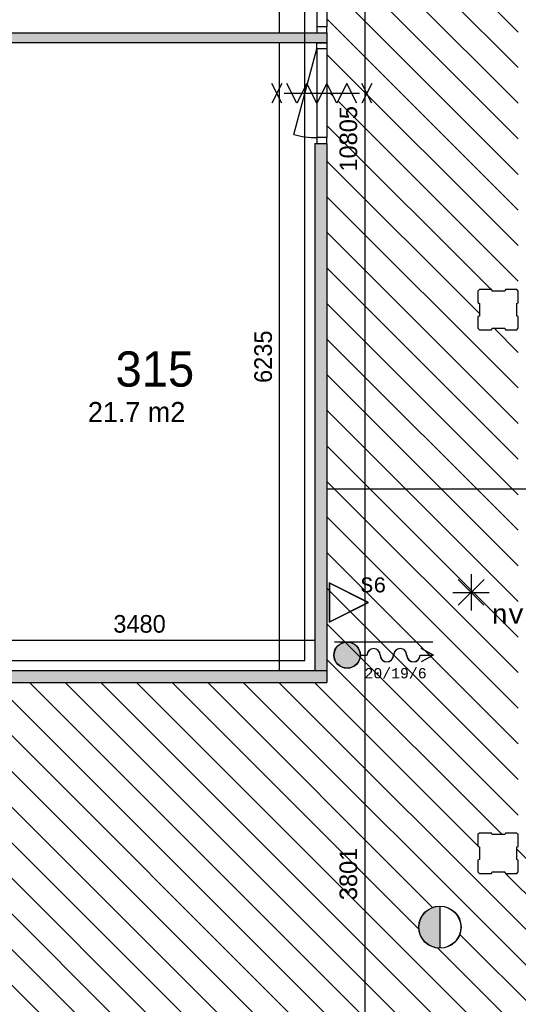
# Model space of a CAD drawing. Extents: x 425211 to 560437, y -104998 to -15578.
# Tile 7 of 33: x 533088 to 538037, y -86799 to -77017. Entities that reach past the tile are written whole.
import ezdxf
from ezdxf.enums import TextEntityAlignment as Align

# ---------------------------------------------------------------- set-up
doc = ezdxf.new("R2010")
doc.units = 0
doc.header["$MEASUREMENT"] = 0
doc.header["$PDMODE"] = 35
doc.header["$PDSIZE"] = -0.5
doc.layers.get('0').update_dxf_attribs({"linetype": 'CONTINUOUS'})
doc.layers.get('DEFPOINTS').update_dxf_attribs({"linetype": 'CONTINUOUS'})
for name, color, linetype in [('-02$TEKST$$$MAAT', 252, 'CONTINUOUS'), ('AA$1A---_ARCEER', 252, 'CONTINUOUS'), ('AL22----_BINNENWAND', 252, 'CONTINUOUS'), ('AL32----_BINNENKOZIJN', 252, 'CONTINUOUS'), ('AM$1A---_MAATVOERING', 252, 'CONTINUOUS'), ('AT$1A---_TEKST', 252, 'CONTINUOUS'), ('Betonpalen', 252, 'CONTINUOUS'), ('Brandweer', 252, 'CONTINUOUS'), ('COMPARTIMENTERING', 252, 'CONTINUOUS'), ('M2', 252, 'CONTINUOUS'), ('OMPARTIMENTERING', 252, 'CONTINUOUS')]:
    doc.layers.add(name, color=color, linetype=linetype)
doc.styles.add('B-01', font='b-gbp')
doc.styles.add('MONOTXT', font='MONOTXT')
doc.dimstyles.new('BBA_STAND', dxfattribs={"dimtxt": 175, "dimasz": 1, "dimexe": 1, "dimexo": 0.001, "dimgap": 75, "dimtad": 1, "dimdec": 0, "dimzin": 0, "dimdsep": 46, "dimtxsty": 'B-01', "dimblk": 'NONE', "dimblk1": 'NONE', "dimblk2": 'PIJL1', "dimcen": 1, "dimse1": 1, "dimse2": 1, "dimclrd": 256, "dimclre": 1, "dimclrt": 256, "dimadec": 0, "dimazin": 0, "dimtfac": 1, "dimtdec": 0, "dimtmove": 0, "dimatfit": 0, "dimldrblk": 'PIJL1', "dimfxl": 1, "dimtolj": 1, "dimtzin": 0, "dimarcsym": 0})

# ---------------------------------------------------------------- blocks, each defined once
blk = doc.blocks.new('*D71')
at = {"layer": 'AM$1A---_MAATVOERING', "lineweight": -2, "transparency": 16777216}
blk.add_line((535668, -77148), (535668, -73658), dxfattribs=at)
at = {"layer": 'DEFPOINTS', "color": 0, "transparency": 16777216}
for p in [(535668, -73658), (535900, -73658), (535900, -77148)]:
    blk.add_point(p, dxfattribs=at)
at = {"layer": 'AM$1A---_MAATVOERING', "transparency": 16777216, "insert": (535505.5, -75403), "char_height": 175, "attachment_point": 5, "rotation": 90, "style": 'B-01'}
blk.add_mtext('\\A1;3490', dxfattribs=at)
blk = doc.blocks.new('_None')
blk = doc.blocks.new('PIJL1')
at = {"color": 1, "linetype": 'ByBlock'}
blk.add_line((0, 82.6), (0, -82.6), dxfattribs=at)
blk.add_solid([(-100, 16.7), (-100, -16.7), (0, 0)], dxfattribs=at)
blk = doc.blocks.new('*D73')
at = {"layer": 'AM$1A---_MAATVOERING', "lineweight": -2, "transparency": 16777216}
blk.add_line((535668, -83482.8), (535668, -77248), dxfattribs=at)
at = {"layer": 'DEFPOINTS', "color": 0, "transparency": 16777216}
for p in [(535668, -77248), (535788, -77248), (535788, -83482.8)]:
    blk.add_point(p, dxfattribs=at)
at = {"layer": 'AM$1A---_MAATVOERING', "transparency": 16777216, "insert": (535505.5, -80365.4), "char_height": 175, "attachment_point": 5, "rotation": 90, "style": 'B-01'}
blk.add_mtext('\\A1;6235', dxfattribs=at)
blk = doc.blocks.new('*D74')
at = {"layer": 'AM$1A---_MAATVOERING', "lineweight": -2, "transparency": 16777216}
blk.add_line((536017.4, -83183), (532537.4, -83183), dxfattribs=at)
at = {"layer": 'DEFPOINTS', "color": 0, "transparency": 16777216}
for p in [(532537.4, -83183), (532537.4, -83482.8), (536017.4, -83482.8)]:
    blk.add_point(p, dxfattribs=at)
at = {"layer": 'AM$1A---_MAATVOERING', "transparency": 16777216, "insert": (534277.4, -83020.5), "char_height": 175, "attachment_point": 5, "style": 'B-01'}
blk.add_mtext('\\A1;3480', dxfattribs=at)
blk = doc.blocks.new('*D95')
at = {"layer": 'AM$1A---_MAATVOERING', "lineweight": -2, "transparency": 16777216}
blk.add_line((550337.4, -81681), (536137.4, -81681), dxfattribs=at)
at = {"layer": 'DEFPOINTS', "color": 0, "transparency": 16777216}
for p in [(536137.4, -81681), (536137.4, -81796.2), (550337.4, -81796.2)]:
    blk.add_point(p, dxfattribs=at)
at = {"layer": 'AM$1A---_MAATVOERING', "transparency": 16777216, "insert": (543237.4, -81518.5), "char_height": 175, "attachment_point": 5, "style": 'B-01'}
blk.add_mtext('\\A1;14200', dxfattribs=at)
blk = doc.blocks.new('*D96')
at = {"layer": 'AM$1A---_MAATVOERING', "lineweight": -2, "transparency": 16777216}
blk.add_line((536514, -72798), (536514, -83602.8), dxfattribs=at)
at = {"layer": 'DEFPOINTS', "color": 0, "transparency": 16777216}
for p in [(536137.4, -72798), (536137.4, -83602.8), (536514, -83602.8)]:
    blk.add_point(p, dxfattribs=at)
at = {"layer": 'AM$1A---_MAATVOERING', "transparency": 16777216, "insert": (536351.5, -78200.4), "char_height": 175, "attachment_point": 5, "rotation": 90, "style": 'B-01'}
blk.add_mtext('\\A1;10805', dxfattribs=at)
blk = doc.blocks.new('*D97')
at = {"layer": 'AM$1A---_MAATVOERING', "lineweight": -2, "transparency": 16777216}
blk.add_line((536514, -83602.8), (536514, -87403.9), dxfattribs=at)
at = {"layer": 'DEFPOINTS', "color": 0, "transparency": 16777216}
for p in [(536137.4, -83602.8), (536244, -87403.9), (536514, -87403.9)]:
    blk.add_point(p, dxfattribs=at)
at = {"layer": 'AM$1A---_MAATVOERING', "transparency": 16777216, "insert": (536351.5, -85503.4), "char_height": 175, "attachment_point": 5, "rotation": 90, "style": 'B-01'}
blk.add_mtext('\\A1;3801', dxfattribs=at)

msp = doc.modelspace()

# ---------------------------------------------------------------- hatches: boundary and pattern name
at = {"layer": 'AA$1A---_ARCEER'}
for points in [[(536137.4, -77248), (536137.4, -77148), (536037.6, -77148), (532537.4, -77148), (532537.4, -77248)], [(536137.4, -78248), (536037.6, -78248), (536017.4, -78248), (536017.4, -83482.8), (536137.4, -83482.8)], [(536137.4, -83602.8), (536137.4, -83482.8), (532537.4, -83482.8), (532537.4, -83602.8)]]:
    msp.add_hatch(color=256, dxfattribs=at).paths.add_polyline_path(points)
at = {"layer": 'Brandweer'}
for points in [[(536468, -83329.5, 1), (536209.1, -83329.5, 1)], [(537259.3, -86240.9), (537259.3, -85824.5, 1)]]:
    msp.add_hatch(color=256, dxfattribs=at).paths.add_polyline_path(points)
at = {"layer": 'COMPARTIMENTERING'}
h = msp.add_hatch(dxfattribs=at)
h.set_pattern_fill('ANSI31,_O', color=256, scale=2000, angle=-90)
h.set_pattern_definition([(315, (486165, 331821), (176.7767, 176.7767), [])])
h.paths.add_polyline_path([(547317.4, -87403.9), (547377.1, -87403.9), (547759, -87403.9), (547720.5, -87384.2), (547817.3, -87334.7), (547817.3, -87235.7), (547720.5, -87186.2), (547817.3, -87136.7), (547817.3, -87235.7), (547914, -87285.2), (547817.3, -87334.7), (547817.3, -87403.9), (548257.4, -87403.9), (548317.4, -87403.9), (549017.4, -87403.9), (549017.4, -86208), (549237.4, -86208), (549237.4, -86218.4), (549297.4, -86218.4), (549679.3, -86218.4), (549640.8, -86198.7), (549737.5, -86149.2), (549737.5, -86050.2), (549640.8, -86000.7), (549737.5, -85951.2), (549737.5, -86050.2), (549834.3, -86099.7), (549737.5, -86149.2), (549737.5, -86218.4), (550177.6, -86218.4), (550237.4, -86218.4), (550237.4, -86208), (550337.6, -86208), (550337.6, -83696.2), (550357.6, -83696.2), (550357.6, -83636.4), (550357.5, -83292.5), (550308.3, -83196.3), (550209.3, -83196.3), (550159.8, -83293), (550110.3, -83196.3), (550209.3, -83196.3), (550258.8, -83099.5), (550308.3, -83196.3), (550357.5, -83196.3), (550357.4, -82756.2), (550357.4, -82696.2), (550337.4, -82696.2), (550337.4, -80896.2), (550537.4, -80896.2), (550537.4, -80896.4), (550597.1, -80896.4), (550929.1, -80896.3), (550890.5, -80876.6), (550987.3, -80827.1), (550987.3, -80728.1), (550890.5, -80678.6), (550987.3, -80629.1), (550987.3, -80728.1), (551084, -80777.6), (550987.3, -80827.1), (550987.3, -80896.3), (551377.4, -80896.2), (551437.4, -80896.2), (551687.7, -80896.2), (551687.7, -80836.4), (551687.6, -80542.5), (551638.3, -80446.3), (551539.3, -80446.3), (551489.8, -80543), (551440.3, -80446.3), (551539.3, -80446.3), (551588.8, -80349.5), (551638.3, -80446.3), (551687.5, -80446.3), (551687.4, -80056.2), (551687.4, -79996.2), (551688.4, -79996.2), (551688.4, -79606.2), (551687.7, -79606.2), (551687.7, -79546.4), (551687.6, -79252.6), (551638.3, -79156.3), (551539.3, -79156.3), (551489.8, -79253.1), (551440.3, -79156.3), (551539.3, -79156.3), (551588.8, -79059.5), (551638.3, -79156.3), (551687.5, -79156.3), (551687.4, -78766.2), (551687.4, -78696.2), (551437.4, -78696.2), (551377.4, -78696.2), (551043.8, -78696.2), (550987.3, -78725.1), (550987.3, -78824.1), (551084, -78873.6), (550987.3, -78923.1), (550987.3, -78824.1), (550890.5, -78774.6), (550987.3, -78725.1), (550987.3, -78696.2), (550597.1, -78696.2), (550537.4, -78696.2), (550337.4, -78696.2), (550337.4, -76998), (550281.2, -76998), (550281.2, -77181.6), (549981.2, -77181.6), (549981.2, -76881.6), (550287.6, -76881.6), (550287.6, -76529.9), (549979.6, -76529.9), (549979.6, -76322.3), (549939.9, -76245.5), (549979.6, -76168.7), (549979.6, -75975), (550287.6, -75975), (550287.6, -75298), (550337.4, -75298), (550337.4, -74248), (550337.7, -74248), (550337.7, -74188.3), (550337.6, -73944.4), (550288.3, -73848.1), (550189.3, -73848.1), (550139.8, -73944.9), (550090.3, -73848.1), (550189.3, -73848.1), (550238.8, -73751.4), (550288.3, -73848.1), (550337.5, -73848.1), (550337.4, -73508), (550337.4, -73448), (550337.4, -72798), (550277.4, -72798), (549893.8, -72798), (549837.3, -72826.9), (549837.3, -72925.9), (549934.1, -72975.4), (549837.3, -73024.9), (549837.3, -72925.9), (549740.5, -72876.4), (549837.3, -72826.9), (549837.3, -72798), (549397.2, -72798), (549337.4, -72798), (542208.4, -72798), (542208.4, -72797.8), (542148.7, -72797.8), (541762.7, -72797.8), (541705.9, -72826.8), (541705.9, -72925.8), (541802.7, -72975.3), (541705.9, -73024.8), (541705.9, -72925.8), (541609.2, -72876.3), (541705.9, -72826.8), (541705.9, -72797.8), (541263.2, -72797.8), (541203.4, -72797.8), (540968.2, -72797.8), (540908.4, -72797.8), (540908.4, -72798), (537137.4, -72798), (537077.4, -72798), (536693.8, -72798), (536637.3, -72826.9), (536637.3, -72925.9), (536734, -72975.4), (536637.3, -73024.9), (536637.3, -72925.9), (536540.5, -72876.4), (536637.3, -72826.9), (536637.3, -72798), (536197.1, -72798), (536137.4, -72798), (536137.4, -76148), (536137.4, -76208), (536137.4, -76576.6), (536186.4, -76672.4), (536285.4, -76672.4), (536334.9, -76575.6), (536384.4, -76672.4), (536285.4, -76672.4), (536235.9, -76769.2), (536186.4, -76672.4), (536137.4, -76672.4), (536137.4, -77088.3), (536137.4, -77148), (536137.4, -77248), (536137.4, -77308), (536137.4, -77652.5), (536186.3, -77748.1), (536285.3, -77748.1), (536334.8, -77651.4), (536384.3, -77748.1), (536285.3, -77748.1), (536235.8, -77844.9), (536186.3, -77748.1), (536137.4, -77748.1), (536137.4, -78188.3), (536137.4, -78248), (536137.4, -83602.8), (532537.4, -83602.8), (532467.4, -83602.8), (532468.1, -85113), (532408.1, -85113), (532407.4, -83602.8), (532307.3, -83602.8), (532307.3, -86894.3), (532308.3, -86896.3), (532407.3, -86896.3), (532456.8, -86799.6), (532506.3, -86896.3), (532605.3, -86896.3), (532654.8, -86799.6), (532704.3, -86896.3), (532605.3, -86896.3), (532555.8, -86993.1), (532506.3, -86896.3), (532407.3, -86896.3), (532357.8, -86993.1), (532308.3, -86896.3), (532307.3, -86896.3), (532307.3, -87623.9), (532407.3, -87623.6), (532407.3, -87403.9), (532407.3, -87343.9), (532467.3, -87343.9), (532467.3, -87403.9), (533757.3, -87403.9), (533757.3, -87222.4), (533757.3, -87027.1), (534147.9, -87222.4), (533784.8, -87403.9), (534491, -87403.9), (534550.8, -87403.9), (534990.9, -87403.9), (534990.9, -87334.7), (534894.1, -87285.2), (534990.9, -87235.7), (534990.9, -87136.7), (535087.7, -87186.2), (534990.9, -87235.7), (534990.9, -87334.7), (535087.7, -87384.2), (535049.1, -87403.9), (535431, -87403.9), (535491, -87403.9), (538161, -87403.9), (538221, -87403.9), (538602.9, -87403.9), (538564.3, -87384.2), (538661.1, -87334.7), (538661.1, -87235.7), (538564.3, -87186.2), (538661.1, -87136.7), (538661.1, -87235.7), (538757.9, -87285.2), (538661.1, -87334.7), (538661.1, -87403.9), (539101.2, -87403.9), (539161, -87403.9)])
h.paths.add_polyline_path([(548437.5, -74698), (548437.5, -74566), (548452.5, -74561), (548452.5, -74436), (548437.5, -74428), (548437.5, -74298), (548573.5, -74298), (548578.5, -74313), (548703.5, -74313), (548711.5, -74298), (548837.5, -74298), (548837.5, -74430), (548822.5, -74435), (548822.5, -74560), (548837.5, -74568), (548837.5, -74698), (548709.5, -74698), (548704.5, -74683), (548579.5, -74683), (548571.5, -74698), (548437.5, -74698), (548437.5, -79698), (548573.5, -79698), (548578.5, -79713), (548703.5, -79713), (548711.5, -79698), (548837.5, -79698), (548837.5, -79830), (548822.5, -79835), (548822.5, -79960), (548837.5, -79968), (548837.5, -80098), (548709.5, -80098), (548704.5, -80083), (548579.5, -80083), (548571.5, -80098), (548437.5, -80098), (548437.5, -82998), (546337.5, -85098), (543437.5, -85098), (543437.5, -85230), (543422.5, -85235), (543422.5, -85360), (543437.5, -85368), (543437.5, -85498), (543309.5, -85498), (543304.5, -85483), (543179.5, -85483), (543171.5, -85498), (543037.5, -85498), (543037.5, -85366), (543052.5, -85361), (543052.5, -85236), (543037.5, -85228), (543037.5, -85098), (538037.5, -85098), (538037.5, -85230), (538022.5, -85235), (538022.5, -85360), (538037.5, -85368), (538037.5, -85498), (537909.5, -85498), (537904.5, -85483), (537779.5, -85483), (537771.5, -85498), (537637.5, -85498), (537637.5, -85366), (537652.5, -85361), (537652.5, -85236), (537637.5, -85228), (537637.5, -85098), (537773.5, -85098), (537778.5, -85113), (537903.5, -85113), (537911.5, -85098), (538037.5, -85098), (538037.5, -80098), (537909.5, -80098), (537904.5, -80083), (537779.5, -80083), (537771.5, -80098), (537637.5, -80098), (537637.5, -79966), (537652.5, -79961), (537652.5, -79836), (537637.5, -79828), (537637.5, -79698), (537773.5, -79698), (537778.5, -79713), (537903.5, -79713), (537911.5, -79698), (538037.5, -79698), (538037.5, -76798), (540137.5, -74698), (543037.5, -74698), (543037.5, -74566), (543052.5, -74561), (543052.5, -74436), (543037.5, -74428), (543037.5, -74298), (543173.5, -74298), (543178.5, -74313), (543303.5, -74313), (543311.5, -74298), (543437.5, -74298), (543437.5, -74430), (543422.5, -74435), (543422.5, -74560), (543437.5, -74568), (543437.5, -74698)], flags=16)
h.paths.add_polyline_path([(548437.5, -74698), (548437.5, -82998), (546337.5, -85098), (538037.5, -85098), (538037.5, -85230), (538022.5, -85235), (538022.5, -85360), (538037.5, -85368), (538037.5, -85498), (537909.5, -85498), (537904.5, -85483), (537779.5, -85483), (537771.5, -85498), (537637.5, -85498), (537637.5, -85366), (537652.5, -85361), (537652.5, -85236), (537637.5, -85228), (537637.5, -85098), (537773.5, -85098), (537778.5, -85113), (537903.5, -85113), (537911.5, -85098), (538037.5, -85098), (538037.5, -76798), (540137.5, -74698)], flags=0)
h.paths.add_polyline_path([(547822.3, -73634.2, -1), (547822.3, -74053.2, -1)], flags=16)
h.paths.add_polyline_path([(547822.3, -74053.2, 0.996983), (547822.3, -73635.5)], flags=0)
h.paths.add_polyline_path([(549355.6, -77237), (549355, -77237), (549354.6, -77237.4), (549354.6, -77236.1)], flags=16)
h.paths.add_polyline_path([(550165.5, -77715.6), (550153, -77715.6, 0.976476), (550159.2, -77977.9, 0.976476)], flags=16)
h.paths.add_polyline_path([(549305.2, -77846.7), (549435.9, -77846.7, 0.006537), (549435.9, -77848.4), (549434.2, -77848.4, 0.911887), (549568, -77857.3, -1.08497), (549698.3, -77846.7, 0.923622), (549832.1, -77857.3, -1.08497), (549962.4, -77846.7), (550029.7, -77846.7, -0.414214), (550159.2, -77717.2, -1), (550159.2, -77976.1, -0.410339), (550029.8, -77848.4), (549960.7, -77848.4, 0.006712), (549960.7, -77846.7), (549962.4, -77846.7, 0.921685), (549832.1, -77836, -1.082694), (549698.3, -77846.7, 0.921685), (549568, -77836, -1.068951), (549434.2, -77848.4), (549304.7, -77848.4), (549304.9, -77848.5), (549304.1, -77847), (549304.9, -77846.5)], flags=16)
h.paths.add_polyline_path([(538037.5, -74430), (538022.5, -74435), (538022.5, -74560), (538037.5, -74568), (538037.5, -74698), (537909.5, -74698), (537904.5, -74683), (537779.5, -74683), (537771.5, -74698), (537637.5, -74698), (537637.5, -74566), (537652.5, -74561), (537652.5, -74436), (537637.5, -74428), (537637.5, -74298), (537773.5, -74298), (537778.5, -74313), (537903.5, -74313), (537911.5, -74298), (538037.5, -74298)], flags=16)
h.paths.add_polyline_path([(549735.6, -78494.1), (550126.2, -78689.4), (549735.6, -78884.8), (549735.6, -78689.4)], flags=16)
h.paths.add_polyline_path([(536945.3, -75464.2, -1), (536945.3, -75045.2, -1)], flags=16)
h.paths.add_polyline_path([(537569.5, -82707.2), (537569, -82707.2), (537568.6, -82707.6), (537568.6, -82706.3)], flags=16)
h.paths.add_polyline_path([(545834, -85722.2), (545834.9, -85723.1), (545834.3, -85723.1), (545834, -85723.5)], flags=16)
h.paths.add_polyline_path([(548573.5, -85098), (548578.5, -85113), (548703.5, -85113), (548711.5, -85098), (548837.5, -85098), (548837.5, -85230), (548822.5, -85235), (548822.5, -85360), (548837.5, -85368), (548837.5, -85498), (548709.5, -85498), (548704.5, -85483), (548579.5, -85483), (548571.5, -85498), (548437.5, -85498), (548437.5, -85366), (548452.5, -85361), (548452.5, -85236), (548437.5, -85228), (548437.5, -85098)], flags=16)
h.paths.add_polyline_path([(548630.9, -85824.6, -1), (548630.9, -86243.5, -1)], flags=16)
h.paths.add_polyline_path([(539273.6, -85723.1), (539273, -85723.1), (539272.7, -85723.5), (539272.7, -85722.2)], flags=16)
h.paths.add_polyline_path([(537259.3, -86242.2, -1), (537259.3, -85823.2, -1)], flags=16)
h.paths.add_polyline_path([(532974.7, -85130.6), (532974.7, -85430.6), (532674.7, -85430.6), (532674.7, -85130.6)], flags=16)
h.paths.add_polyline_path([(532874.7, -85230.6), (532874.7, -85330.6), (532774.7, -85330.6), (532774.7, -85230.6)], flags=0)
h.paths.add_polyline_path([(532467.4, -85483), (532467.3, -85543), (532407.3, -85543), (532407.3, -85483)], flags=16)
h.paths.add_polyline_path([(532970.1, -86252.6), (532970.1, -86659), (532563.7, -86659), (532563.7, -86252.6)], flags=16)
h.paths.add_polyline_path([(532875.3, -86533), (532875.3, -86604.8), (532617.9, -86604.8), (532617.9, -86306.8), (532875.3, -86306.8), (532875.3, -86375.9), (532970.1, -86470.7), (532970.1, -86438.2)], flags=0)
h.paths.add_polyline_path([(532834.6, -86347.4), (532658.5, -86347.4), (532658.5, -86564.2), (532834.6, -86564.2), (532834.6, -86473.4), (532712.7, -86473.4), (532712.7, -86435.5), (532834.6, -86435.5)], flags=0)
h.paths.add_polyline_path([(542629.7, -79681.7), (542629.7, -80519.2), (542367.2, -80519.2), (542367.2, -79681.7)], flags=8)
h.paths.add_polyline_path([(542818.6, -81387.2), (543656.1, -81387.2), (543656.1, -81649.8), (542818.6, -81649.8)], flags=8)
h.paths.add_polyline_path([(536807.7, -77781.7), (536807.7, -78619.2), (536545.2, -78619.2), (536545.2, -77781.7)], flags=24)
h.paths.add_polyline_path([(536807.7, -85188.8), (536807.7, -85818), (536545.2, -85818), (536545.2, -85188.8)], flags=24)
h.paths.add_polyline_path([(549282.1, -78103.2), (550013.4, -78103.2), (550013.4, -77950.2), (549282.1, -77950.2)], flags=24)
h.paths.add_polyline_path([(550007.4, -78625.2), (550329.7, -78625.2), (550329.7, -78402.1), (550007.4, -78402.1)], flags=24)
h.paths.add_polyline_path([(549534.3, -77545.4), (549906.1, -77545.4), (549906.1, -77359.5), (549534.3, -77359.5)], flags=24)
h.paths.add_polyline_path([(546013.6, -86031.5), (546385.5, -86031.5), (546385.5, -85845.6), (546013.6, -85845.6)], flags=24)
h.paths.add_polyline_path([(539452.3, -86031.5), (539824.2, -86031.5), (539824.2, -85845.6), (539452.3, -85845.6)], flags=24)
h.paths.add_polyline_path([(537748.2, -83015.6), (538120.1, -83015.6), (538120.1, -82829.7), (537748.2, -82829.7)], flags=8)
h.paths.add_polyline_path([(534029.1, -87158.2), (534351.4, -87158.2), (534351.4, -86935.1), (534029.1, -86935.1)], flags=24)
h.paths.add_polyline_path([(539402.5, -77975.5), (542527.5, -77975.5), (542527.5, -76850.5), (539402.5, -76850.5)], flags=8)
h.paths.add_polyline_path([(549060.3, -74562), (550236.5, -74562), (550236.5, -74862), (549060.3, -74862)], flags=24)
h.paths.add_polyline_path([(545735, -86714), (547216, -86714), (547216, -87014), (545735, -87014)], flags=24)
h.paths.add_polyline_path([(545925.9, -86728.9), (546859.2, -86728.9), (546859.2, -86203.9), (545925.9, -86203.9)], flags=24)
h.paths.add_polyline_path([(549027.8, -74586.4), (550077.8, -74586.4), (550077.8, -74061.4), (549027.8, -74061.4)], flags=24)
h.paths.add_polyline_path([(542216.9, -78385.9), (544550.2, -78385.9), (544550.2, -81385.9), (542216.9, -81385.9)], flags=8)

# ---------------------------------------------------------------- linework, layer by layer
at = {"layer": '-02$TEKST$$$MAAT'}
for points in [[(536160.4, -82807.8), (536160.4, -83003.1), (536551, -82807.8), (536160.4, -82612.5)], [(536162.9, -82807.8), (536162.9, -82999.1), (536545.4, -82807.8), (536162.9, -82616.5)]]:
    msp.add_lwpolyline(points, close=True, dxfattribs=at)
at = {"layer": 'AL22----_BINNENWAND'}
for p, q in [((536017.4, -78248), (536017.4, -83482.8)), ((536017.4, -78248), (536137.4, -78248)), ((536137.4, -78248), (536137.4, -83602.8)), ((532537.4, -83482.8), (536137.4, -83482.8)), ((532537.4, -83602.8), (536137.4, -83602.8))]:
    msp.add_line(p, q, dxfattribs=at)
for points in [[(532537.4, -77148), (536137.4, -77148)], [(536137.4, -77148), (536137.4, -77248)], [(536137.4, -77248), (532537.4, -77248)]]:
    msp.add_lwpolyline(points, dxfattribs=at)
at = {"layer": 'AL32----_BINNENKOZIJN'}
msp.add_line((535809.6, -78158.3), (536037.4, -77308), dxfattribs=at)
for points in [[(536037.4, -76208), (536037.6, -77088.3)], [(536137.4, -76208), (536137.4, -77088.3)], [(536037.4, -77308), (536037.6, -78188.3)], [(536137.4, -77308), (536137.4, -78188.3)]]:
    msp.add_lwpolyline(points, dxfattribs=at)
for points in [[(536137.4, -77148), (536137.4, -77088.3), (536037.6, -77088.3), (536037.6, -77148)], [(536137.4, -77248), (536137.4, -77308), (536037.4, -77308), (536037.4, -77248)], [(536137.4, -78248), (536137.4, -78188.3), (536037.6, -78188.3), (536037.6, -78248)]]:
    msp.add_lwpolyline(points, close=True, dxfattribs=at)
msp.add_arc((536037.4, -77308), 880.3, 255, 270.01627, dxfattribs=at)
at = {"layer": 'Betonpalen'}
for p, q in [((537652.5, -79698), (537637.5, -79713)), ((537637.5, -79713), (537637.5, -79828)), ((537773.5, -79698), (537652.5, -79698)), ((537778.5, -79713), (537773.5, -79698)), ((537903.5, -79713), (537778.5, -79713)), ((537911.5, -79698), (537903.5, -79713)), ((538022.5, -79698), (537911.5, -79698)), ((538037.5, -79713), (538022.5, -79698)), ((538037.5, -79830), (538037.5, -79713)), ((537637.5, -79828), (537652.5, -79836)), ((537652.5, -79836), (537652.5, -79961)), ((538022.5, -79835), (538037.5, -79830)), ((538022.5, -79960), (538022.5, -79835)), ((537652.5, -79961), (537637.5, -79966)), ((537637.5, -79966), (537637.5, -80083)), ((538037.5, -79968), (538022.5, -79960)), ((538037.5, -80083), (538037.5, -79968)), ((537637.5, -80083), (537652.5, -80098)), ((537652.5, -80098), (537771.5, -80098)), ((537771.5, -80098), (537779.5, -80083)), ((537779.5, -80083), (537904.5, -80083)), ((537904.5, -80083), (537909.5, -80098)), ((537909.5, -80098), (538022.5, -80098)), ((538022.5, -80098), (538037.5, -80083)), ((537652.5, -85098), (537637.5, -85113)), ((537652.5, -85098), (537637.5, -85113)), ((537773.5, -85098), (537652.5, -85098)), ((537773.5, -85098), (537652.5, -85098)), ((537778.5, -85113), (537773.5, -85098)), ((537778.5, -85113), (537773.5, -85098)), ((537911.5, -85098), (537903.5, -85113)), ((537911.5, -85098), (537903.5, -85113)), ((538022.5, -85098), (537911.5, -85098)), ((538022.5, -85098), (537911.5, -85098)), ((538037.5, -85113), (538022.5, -85098)), ((538037.5, -85113), (538022.5, -85098)), ((537637.5, -85113), (537637.5, -85228)), ((537637.5, -85113), (537637.5, -85228)), ((537903.5, -85113), (537778.5, -85113)), ((537903.5, -85113), (537778.5, -85113)), ((538037.5, -85230), (538037.5, -85113)), ((538037.5, -85230), (538037.5, -85113)), ((537637.5, -85228), (537652.5, -85236)), ((537637.5, -85228), (537652.5, -85236)), ((537652.5, -85236), (537652.5, -85361)), ((537652.5, -85236), (537652.5, -85361)), ((538022.5, -85235), (538037.5, -85230)), ((538022.5, -85235), (538037.5, -85230)), ((538022.5, -85360), (538022.5, -85235)), ((538022.5, -85360), (538022.5, -85235)), ((537652.5, -85361), (537637.5, -85366)), ((537652.5, -85361), (537637.5, -85366)), ((537637.5, -85366), (537637.5, -85483)), ((537637.5, -85366), (537637.5, -85483)), ((538037.5, -85368), (538022.5, -85360)), ((538037.5, -85368), (538022.5, -85360)), ((538037.5, -85483), (538037.5, -85368)), ((538037.5, -85483), (538037.5, -85368)), ((537637.5, -85483), (537652.5, -85498)), ((537637.5, -85483), (537652.5, -85498)), ((537771.5, -85498), (537779.5, -85483)), ((537771.5, -85498), (537779.5, -85483)), ((537779.5, -85483), (537904.5, -85483)), ((537779.5, -85483), (537904.5, -85483)), ((537904.5, -85483), (537909.5, -85498)), ((537904.5, -85483), (537909.5, -85498)), ((538022.5, -85498), (538037.5, -85483)), ((538022.5, -85498), (538037.5, -85483)), ((537652.5, -85498), (537771.5, -85498)), ((537652.5, -85498), (537771.5, -85498)), ((537909.5, -85498), (538022.5, -85498)), ((537909.5, -85498), (538022.5, -85498))]:
    msp.add_line(p, q, dxfattribs=at)
at = {"layer": 'Brandweer'}
for p, q in [((537568.6, -82526.4, 2600), (537568.6, -82886.2, 2600)), ((537441.4, -82579.1, 2600), (537695.8, -82833.5, 2600)), ((537441.4, -82834.8, 2600), (537697.1, -82579.1, 2600)), ((537387.8, -82707.2, 2600), (537749.4, -82707.2, 2600)), ((536211.4, -83196.8), (537189.9, -83196.8)), ((536211.4, -83198.5), (537189.9, -83198.5)), ((536469.7, -83329.5), (536535.3, -83329.5)), ((536469.7, -83331.3), (536535.3, -83331.3)), ((537061.8, -83329.5), (537189.5, -83329.5)), ((537061.8, -83331.3), (537189.5, -83331.3)), ((537191, -83330.4), (537071.8, -83265.4)), ((537191, -83330.4), (537071.8, -83395.3)), ((537194.6, -83330.4), (537072.7, -83263.9)), ((537194.6, -83330.4), (537072.7, -83396.9)), ((537259.3, -85823.2), (537259.3, -86242.2))]:
    msp.add_line(p, q, dxfattribs=at)
for points in [[(535689.8, -77651.4), (535589.8, -77844.9)], [(535689.8, -77844.9), (535589.8, -77651.4)], [(536433.8, -77844.9), (536334.8, -77651.4), (536235.8, -77844.9), (536136.8, -77651.4), (536037.8, -77844.9), (535938.8, -77651.4), (535839.8, -77844.9), (535740.8, -77651.4)], [(536584.8, -77651.4), (536484.8, -77844.9)], [(536584.8, -77844.9), (536484.8, -77651.4)], [(535714.8, -77748.1), (536459.8, -77748.1)], [(535714.8, -77748.1), (536459.8, -77748.1)]]:
    msp.add_lwpolyline(points, dxfattribs=at)
for centre, radius in [((536338.5, -83329.5), 131.2), ((536338.5, -83329.5), 129.5), ((537259.3, -86032.7), 209.5), ((537259.3, -86032.7), 208.2)]:
    msp.add_circle(centre, radius, dxfattribs=at)
for centre, radius, start, end in [((536600.9, -83329.5), 65.6, 0, 180), ((536600.9, -83329.5), 63.9, 0, 180), ((536732.1, -83329.5), 67.3, 180, 0), ((536732.1, -83329.5), 65.6, 180, 0), ((536865.1, -83329.5), 65.6, 0, 180), ((536865.1, -83329.5), 63.9, 0, 180), ((536996.2, -83329.5), 67.3, 180, 0), ((536996.2, -83329.5), 65.6, 180, 0)]:
    msp.add_arc(centre, radius, start, end, dxfattribs=at)
at = {"layer": 'OMPARTIMENTERING', "ltscale": 800}
msp.add_lwpolyline([(535917.4, -83382.8), (535917.4, -72598), (550537.4, -72598), (550537.4, -78496.2), (551888, -78496.2), (551888.7, -81096.2), (550557.4, -81096.2), (550557.4, -86428), (549237.4, -86428), (549237.4, -87623.9), (532307.3, -87623.9), (532307.3, -83382.8), (535917.4, -83382.8)], dxfattribs=at)

# ---------------------------------------------------------------- texts
at = {"layer": '-02$TEKST$$$MAAT', "style": 'MONOTXT'}
msp.add_text('S6', height=148.75, dxfattribs=at).set_placement((536469.5, -82632), align=Align.MIDDLE_LEFT)
at = {"layer": 'AT$1A---_TEKST', "style": 'B-01'}
msp.add_text('315', height=350, rotation=0, dxfattribs=at).set_placement((534039.1, -80662.4))
at = {"layer": 'Brandweer', "style": 'MONOTXT'}
msp.add_text('nv', height=185.94, dxfattribs=at).set_placement((537934.2, -82922.7, 2600), align=Align.MIDDLE)
msp.add_text('20/19/6', height=102.04, dxfattribs=at).set_placement((536509.9, -83509.6), align=Align.MIDDLE_LEFT)
at = {"layer": 'M2', "insert": (533765, -80815), "char_height": 200, "width": 1805, "attachment_point": 1, "style": 'B-01'}
msp.add_mtext('21.7 m2', dxfattribs=at)

# ---------------------------------------------------------------- dimensions: what is measured, and where the dimension line sits
at = {"layer": 'AM$1A---_MAATVOERING'}
for base, p1, p2, picture, middle in [((536514, -83602.8), (536137.4, -72798), (536137.4, -83602.8), '*D96', (536351.5, -78200.4)), ((535668, -73658), (535900, -77148), (535900, -73658), '*D71', (535505.5, -75403)), ((535668, -77248), (535788, -83482.8), (535788, -77248), '*D73', (535505.5, -80365.4))]:
    dim = msp.add_linear_dim(base=base, p1=p1, p2=p2, angle=270, dimstyle='BBA_STAND', dxfattribs=at)
    dim.commit()
    dim.dimension.update_dxf_attribs({"geometry": picture, "text_midpoint": middle})
for base, p1, p2, picture, middle in [((536137.4, -81681), (550337.4, -81796.2), (536137.4, -81796.2), '*D95', (543237.4, -81518.5)), ((532537.4, -83183), (536017.4, -83482.8), (532537.4, -83482.8), '*D74', (534277.4, -83020.5))]:
    dim = msp.add_linear_dim(base=base, p1=p1, p2=p2, dimstyle='BBA_STAND', dxfattribs=at)
    dim.commit()
    dim.dimension.update_dxf_attribs({"geometry": picture, "text_midpoint": middle})
dim = msp.add_linear_dim(base=(536514, -87403.9), p1=(536137.4, -83602.8), p2=(536244, -87403.9), angle=270, dimstyle='BBA_STAND', override={"dimtmove": 1}, dxfattribs=at)
dim.commit()
dim.dimension.update_dxf_attribs({"geometry": '*D97', "text_midpoint": (536351.5, -85503.4)})

doc.saveas('drawing.dxf')
